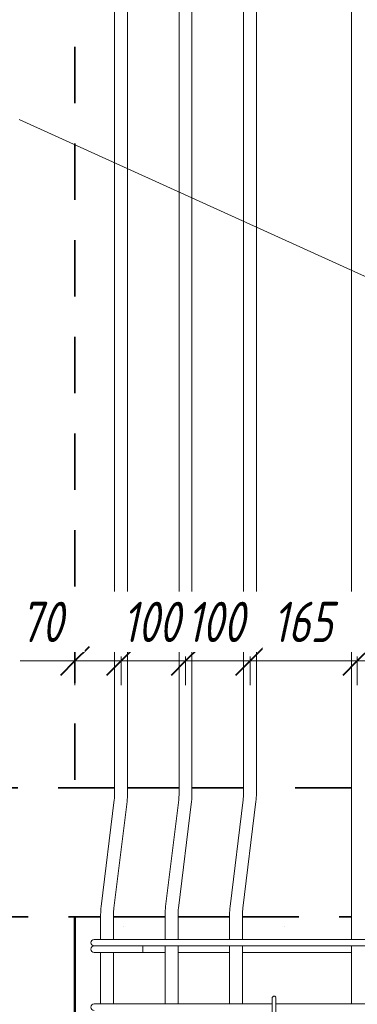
# Model space of a CAD drawing. Header units: millimetres. Extents: x -13889 to -3744, y 5954 to 13256.
# Tile 10 of 28: x -12586 to -12062, y 9764 to 11292. Entities that reach past the tile are written whole.
import ezdxf

# ---------------------------------------------------------------- set-up
doc = ezdxf.new("R2010")
doc.units = ezdxf.units.MM
for name, pattern in [('01 Штриховая _4 мм_', [150, 87.5, -62.5]), ('ADSK_Линия разреза', [500, 0, -250, 0, -250]), ('ADSK_Пунктирная_п5', [125, 0, -125])]:
    doc.linetypes.add(name, pattern=pattern)
for name, color, linetype, lineweight in [('A-____-____-DIMS', 211, 'Continuous', 9), ('A-____-____-DIMS-25', 211, 'Continuous', 9), ('A-FLOR-____-MCUT', 192, 'Continuous', 50), ('G-____-____-SYMB', 111, 'ADSK_Пунктирная_п5', 20), ('S-COLS-____-OTLN', 52, 'Continuous', 20), ('S-RBAR-____-IDEN', 171, 'Continuous', 20), ('S-RBAR-____-OTLN', 171, 'Continuous', 100)]:
    doc.layers.add(name, color=color, linetype=linetype, lineweight=lineweight)
doc.styles.add('GOST Common_I_2', font='GOST_Common Italic.ttf', dxfattribs={"width": 0.8, "height": 62.5})
doc.dimstyles.new('ADSK_Округление_5мм__Узкий_', dxfattribs={"dimscale": 304.8, "dimtxt": 0.206224, "dimasz": 0.147638, "dimexe": 0.123031, "dimexo": 0.000269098, "dimgap": 0.032808, "dimtad": 1, "dimdec": 0, "dimlfac": 304.8, "dimrnd": 5, "dimdsep": 46, "dimtxsty": 'GOST Common_I_2', "dimblk1": 'OBLIQUE', "dimblk2": 'OBLIQUE', "dimsah": 1, "dimcen": 0.09, "dimdle": 0.123031, "dimazin": 0, "dimtfac": 1, "dimtdec": 4, "dimtix": 1, "dimtmove": 0, "dimatfit": 3, "dimfxl": 1, "dimtvp": 1, "dimtfill": 1, "dimtolj": 1, "dimtzin": 0, "dimlwd": 20, "dimlwe": 20, "dimarcsym": 2})
doc.dimstyles.new('ADSK_Округление_5мм__Узкий__1', dxfattribs={"dimscale": 304.8, "dimtxt": 0.206224, "dimasz": 0.147638, "dimexe": 0.123031, "dimexo": 0.000269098, "dimgap": 0.032808, "dimtad": 1, "dimdec": 0, "dimlfac": 304.8, "dimrnd": 5, "dimdsep": 46, "dimtxsty": 'GOST Common_I_2', "dimblk1": 'OBLIQUE', "dimblk2": 'OBLIQUE', "dimsah": 1, "dimcen": 0.09, "dimdle": 0.123031, "dimazin": 0, "dimtfac": 1, "dimtdec": 4, "dimtix": 1, "dimtmove": 1, "dimatfit": 3, "dimfxl": 1, "dimtvp": 1, "dimtfill": 1, "dimtolj": 1, "dimtzin": 0, "dimlwd": 20, "dimlwe": 20, "dimarcsym": 2})

# ---------------------------------------------------------------- blocks, each defined once
blk = doc.blocks.new('DIMBLOCK15-КЖ1_ПЭ_ВЭ3_Армирование_Пилоны_Пм-3_4_1-1')
at = {"layer": 'A-____-____-DIMS-25', "lineweight": 40}
for p, q in [((-12500, 10297.2), (-12477.5, 10319.7)), ((-12428.3, 10297.2), (-12405.8, 10319.7)), ((-12500, 10297.2), (-12522.5, 10274.7)), ((-12428.3, 10297.2), (-12450.8, 10274.7))]:
    blk.add_line(p, q, dxfattribs=at)
at = {"layer": 'A-____-____-DIMS-25', "lineweight": 20}
for p, q in [((-12584.7, 10297.2), (-12501.8, 10297.2)), ((-12537.5, 10297.2), (-12428.3, 10297.2)), ((-12501.8, 10297.2), (-12464.2, 10297.2)), ((-12500, 10297.2), (-12500, 10304)), ((-12500, 10297.2), (-12500, 10259.7)), ((-12428.3, 10297.2), (-12428.3, 10304)), ((-12428.3, 10297.2), (-12428.3, 10259.7))]:
    blk.add_line(p, q, dxfattribs=at)
at = {"layer": 'A-____-____-DIMS-25', "color": 0, "lineweight": 20, "insert": (-12584.7, 10388.9), "char_height": 62.5, "width": 84.378, "attachment_point": 1, "line_spacing_factor": 1.022761, "style": 'GOST Common_I_2', "bg_fill": 3, "box_fill_scale": 1.25, "bg_fill_color": 256, "bg_fill_true_color": 13158600, "bg_fill_transparency": 0}
blk.add_mtext('70', dxfattribs=at)
blk = doc.blocks.new('_Oblique')
at = {"color": 0, "linetype": 'ByBlock', "lineweight": -2}
blk.add_line((-0.5, -0.5), (0.5, 0.5), dxfattribs=at)
blk = doc.blocks.new('DIMBLOCK16-КЖ1_ПЭ_ВЭ3_Армирование_Пилоны_Пм-3_4_1-1')
at = {"layer": 'A-____-____-DIMS-25', "lineweight": 40}
for p, q in [((-12428.3, 10297.2), (-12405.8, 10319.7)), ((-12328.3, 10297.2), (-12305.8, 10319.7)), ((-12428.3, 10297.2), (-12450.8, 10274.7)), ((-12328.3, 10297.2), (-12350.8, 10274.7))]:
    blk.add_line(p, q, dxfattribs=at)
at = {"layer": 'A-____-____-DIMS-25', "lineweight": 20}
for p, q in [((-12428.3, 10297.2), (-12428.3, 10304)), ((-12428.3, 10297.2), (-12328.3, 10297.2)), ((-12428.3, 10297.2), (-12428.3, 10259.7)), ((-12328.3, 10297.2), (-12328.3, 10304)), ((-12328.3, 10297.2), (-12328.3, 10259.7))]:
    blk.add_line(p, q, dxfattribs=at)
at = {"layer": 'A-____-____-DIMS-25', "color": 0, "lineweight": 20, "insert": (-12426.3, 10388.9), "char_height": 62.5, "width": 115.061, "attachment_point": 1, "line_spacing_factor": 1.022761, "style": 'GOST Common_I_2', "bg_fill": 3, "box_fill_scale": 1.25, "bg_fill_color": 256, "bg_fill_true_color": 13158600, "bg_fill_transparency": 0}
blk.add_mtext('100', dxfattribs=at)
blk = doc.blocks.new('DIMBLOCK17-КЖ1_ПЭ_ВЭ3_Армирование_Пилоны_Пм-3_4_1-1')
at = {"layer": 'A-____-____-DIMS-25', "lineweight": 40}
for p, q in [((-12328.3, 10297.2), (-12305.8, 10319.7)), ((-12228.3, 10297.2), (-12205.8, 10319.7)), ((-12328.3, 10297.2), (-12350.8, 10274.7)), ((-12228.3, 10297.2), (-12250.8, 10274.7))]:
    blk.add_line(p, q, dxfattribs=at)
at = {"layer": 'A-____-____-DIMS-25', "lineweight": 20}
for p, q in [((-12328.3, 10297.2), (-12328.3, 10304)), ((-12328.3, 10297.2), (-12228.3, 10297.2)), ((-12328.3, 10297.2), (-12328.3, 10259.7)), ((-12228.3, 10297.2), (-12228.3, 10304)), ((-12228.3, 10297.2), (-12228.3, 10259.7))]:
    blk.add_line(p, q, dxfattribs=at)
at = {"layer": 'A-____-____-DIMS-25', "color": 0, "lineweight": 20, "insert": (-12326.3, 10388.9), "char_height": 62.5, "width": 115.061, "attachment_point": 1, "line_spacing_factor": 1.022761, "style": 'GOST Common_I_2', "bg_fill": 3, "box_fill_scale": 1.25, "bg_fill_color": 256, "bg_fill_true_color": 13158600, "bg_fill_transparency": 0}
blk.add_mtext('100', dxfattribs=at)
blk = doc.blocks.new('DIMBLOCK18-КЖ1_ПЭ_ВЭ3_Армирование_Пилоны_Пм-3_4_1-1')
at = {"layer": 'A-____-____-DIMS-25', "lineweight": 40}
for p, q in [((-12228.3, 10297.2), (-12205.8, 10319.7)), ((-12062, 10297.2), (-12039.5, 10319.7)), ((-12228.3, 10297.2), (-12250.8, 10274.7)), ((-12062, 10297.2), (-12084.5, 10274.7))]:
    blk.add_line(p, q, dxfattribs=at)
at = {"layer": 'A-____-____-DIMS-25', "lineweight": 20}
for p, q in [((-12228.3, 10297.2), (-12228.3, 10304)), ((-12228.3, 10297.2), (-12062, 10297.2)), ((-12228.3, 10297.2), (-12228.3, 10259.7)), ((-12062, 10297.2), (-12062, 10304)), ((-12062, 10297.2), (-12062, 10259.7))]:
    blk.add_line(p, q, dxfattribs=at)
at = {"layer": 'A-____-____-DIMS-25', "color": 0, "lineweight": 20, "insert": (-12193.1, 10388.9), "char_height": 62.5, "width": 115.061, "attachment_point": 1, "line_spacing_factor": 1.022761, "style": 'GOST Common_I_2', "bg_fill": 3, "box_fill_scale": 1.25, "bg_fill_color": 256, "bg_fill_true_color": 13158600, "bg_fill_transparency": 0}
blk.add_mtext('165', dxfattribs=at)
blk = doc.blocks.new('DIMBLOCK19-КЖ1_ПЭ_ВЭ3_Армирование_Пилоны_Пм-3_4_1-1')
at = {"layer": 'A-____-____-DIMS-25', "lineweight": 40}
for p, q in [((-12062, 10297.2), (-12039.5, 10319.7)), ((-11912, 10297.2), (-11889.5, 10319.7)), ((-12062, 10297.2), (-12084.5, 10274.7)), ((-11912, 10297.2), (-11934.5, 10274.7))]:
    blk.add_line(p, q, dxfattribs=at)
at = {"layer": 'A-____-____-DIMS-25', "lineweight": 20}
for p, q in [((-12062, 10297.2), (-12062, 10304)), ((-12062, 10297.2), (-11912, 10297.2)), ((-12062, 10297.2), (-12062, 10259.7)), ((-11912, 10297.2), (-11912, 10304)), ((-11912, 10297.2), (-11912, 10259.7))]:
    blk.add_line(p, q, dxfattribs=at)
at = {"layer": 'A-____-____-DIMS-25', "color": 0, "lineweight": 20, "insert": (-12034.9, 10388.9), "char_height": 62.5, "width": 115.061, "attachment_point": 1, "line_spacing_factor": 1.022761, "style": 'GOST Common_I_2', "bg_fill": 3, "box_fill_scale": 1.25, "bg_fill_color": 256, "bg_fill_true_color": 13158600, "bg_fill_transparency": 0}
blk.add_mtext('150', dxfattribs=at)

msp = doc.modelspace()

# ---------------------------------------------------------------- linework, layer by layer
at = {"layer": 'A-FLOR-____-MCUT', "linetype": '01 Штриховая _4 мм_', "lineweight": 35}
for p, q in [((-12438.3484, 10100), (-12660, 10100)), ((-12338.3484, 10100), (-12418.3484, 10100)), ((-12238.3484, 10100), (-12318.3484, 10100)), ((-12071, 10100), (-12218.3484, 10100)), ((-12660, 9900), (-12460, 9900)), ((-12440, 9900), (-12360, 9900)), ((-12340, 9900), (-12260, 9900)), ((-12240, 9900), (-12071, 9900))]:
    msp.add_line(p, q, dxfattribs=at)
at = {"layer": 'G-____-____-SYMB', "linetype": 'ADSK_Линия разреза'}
msp.add_line((-13675.0327, 9885.3738), (-10489.2254, 9885.3738), dxfattribs=at)
at = {"layer": 'S-COLS-____-OTLN', "linetype": '01 Штриховая _4 мм_', "lineweight": 35}
msp.add_line((-12500, 12300), (-12500, 10100.0496), dxfattribs=at)
at = {"layer": 'S-COLS-____-OTLN', "lineweight": 50}
msp.add_line((-12500, 9899.9504), (-12500, 7100.0496), dxfattribs=at)
at = {"layer": 'S-RBAR-____-IDEN'}
msp.add_line((-11918.2262, 10833.6518), (-12586.5556, 11136.9273), dxfattribs=at)
at = {"layer": 'S-RBAR-____-OTLN', "lineweight": 20}
for p, q in [((-12438.3484, 12100.1148), (-12438.3484, 10091.2311)), ((-12418.3484, 12100.1148), (-12418.3484, 10091.2311)), ((-12338.3484, 12100.1148), (-12338.3484, 10091.2311)), ((-12318.3484, 12100.1148), (-12318.3484, 10091.2311)), ((-12238.3484, 12100.1148), (-12238.3484, 10091.2311)), ((-12218.3484, 12100.1148), (-12218.3484, 10091.2311)), ((-12071, 9865.0002), (-12071, 11900.0002)), ((-12438.9447, 10081.4815), (-12459.2546, 9916.0708)), ((-12419.0938, 10079.0442), (-12439.4037, 9913.6335)), ((-12338.9447, 10081.4815), (-12359.2546, 9916.0708)), ((-12319.0938, 10079.0442), (-12339.4037, 9913.6335)), ((-12238.9447, 10081.4815), (-12259.2546, 9916.0708)), ((-12219.0938, 10079.0442), (-12239.4037, 9913.6335)), ((-12460, 9903.8839), (-12460, 9865.0002)), ((-12440, 9903.8839), (-12440, 9865.0002)), ((-12360, 9903.8839), (-12360, 9865.0002)), ((-12340, 9903.8839), (-12340, 9865.0002)), ((-12260, 9903.8839), (-12260, 9865.0002)), ((-12240, 9903.8839), (-12240, 9865.0002)), ((-12470.0914, 9865.0002), (-12461.3046, 9865.0002)), ((-12470.0914, 9855.0002), (-12469.0691, 9855.0002)), ((-12468.7996, 9855.0002), (-12468.0501, 9855.0002)), ((-12468.0531, 9855.0002), (-12465.5229, 9855.0002)), ((-12465.532, 9855.0002), (-12463.6466, 9855.0002)), ((-12463.6552, 9855.0002), (-12460.1312, 9855.0002)), ((-12461.3046, 9865.0002), (-12440.0914, 9865.0002)), ((-12460.1462, 9855.0002), (-12457.4441, 9855.0002)), ((-12457.4589, 9855.0002), (-12453.1549, 9855.0002)), ((-12453.1732, 9855.0002), (-12449.9313, 9855.0002)), ((-12449.9505, 9855.0002), (-12445.1076, 9855.0002)), ((-12445.1255, 9855.0002), (-12441.687, 9855.0002)), ((-12441.7072, 9855.0002), (-12440.0914, 9855.0002)), ((-12044, 9865.0002), (-12440.0914, 9865.0002)), ((-12044, 9855.0002), (-12440.0914, 9855.0002)), ((-12394.6144, 9855.0002), (-12394.6144, 9845.0002)), ((-12360, 9855.0002), (-12360, 9765.0002)), ((-12340, 9855.0002), (-12340, 9765.0002)), ((-12260, 9855.0002), (-12260, 9765.0002)), ((-12240, 9855.0002), (-12240, 9765.0002)), ((-12071, 9765.0002), (-12071, 9855.0002)), ((-12470.0914, 9845.0002), (-12418.8782, 9845.0002)), ((-12460, 9845.0002), (-12460, 9765.0002)), ((-12440, 9845.0002), (-12440, 9765.0002)), ((-12394.6144, 9845.0002), (-12418.8782, 9845.0002)), ((-12394.6144, 9845.0002), (-12360, 9845.0002)), ((-12340, 9845.0002), (-12260, 9845.0002)), ((-12240, 9845.0002), (-12071, 9845.0002)), ((-12470.0914, 9765.0002), (-12461.3046, 9765.0002)), ((-12461.3046, 9765.0002), (-12440.0914, 9765.0002)), ((-12194, 9765.0002), (-12440.0914, 9765.0002)), ((-12194, 9774.0002), (-12194, 9738.0002)), ((-12188, 9774.0002), (-12188, 9738.0002)), ((-11894, 9765.0002), (-12188, 9765.0002))]:
    msp.add_line(p, q, dxfattribs=at)
for centre, radius, start, end in [((-12518.3484, 10091.2311), 80, 353, 360), ((-12518.3484, 10091.2311), 100, 353, 0), ((-12418.3484, 10091.2311), 80, 353, 360), ((-12418.3484, 10091.2311), 100, 353, 0), ((-12318.3484, 10091.2311), 80, 353, 360), ((-12318.3484, 10091.2311), 100, 353, 0), ((-12360, 9903.8839), 100, 173, 180), ((-12260, 9903.8839), 100, 173, 180), ((-12160, 9903.8839), 100, 173, 180), ((-12360, 9903.8839), 80, 173, 180), ((-12260, 9903.8839), 80, 173, 180), ((-12160, 9903.8839), 80, 173, 180), ((-12470.0914, 9860.0002), 5, 90, 270), ((-12470.0914, 9850.0002), 5, 90, 270), ((-12470.0914, 9850.0002), 5, 90, 105), ((-12191, 9774.0002), 3, 0, 180), ((-12470.0914, 9760.0002), 5, 90, 270), ((-12191, 9774.0002), 3, 120, 150), ((-12191, 9774.0002), 3, 30, 60), ((-12191, 9774.0002), 3, 0, 15)]:
    msp.add_arc(centre, radius, start, end, dxfattribs=at)

# ---------------------------------------------------------------- next in the draw order: dimensions: what is measured, and where the dimension line sits
at = {"layer": 'A-____-____-DIMS', "lineweight": 20}
dim = msp.add_linear_dim(base=(-12428.3484, 10297.2264), p1=(-12500, 10329.0462), p2=(-12428.3484, 10329.0462), dimstyle='ADSK_Округление_5мм__Узкий__1', override={"dimpost": '<>', "dimfxl": 71.651574}, dxfattribs=at)
dim.commit()
dim.dimension.update_dxf_attribs({"geometry": 'DIMBLOCK15-КЖ1_ПЭ_ВЭ3_Армирование_Пилоны_Пм-3_4_1-1', "text_midpoint": (-12542.4685, 10347.2365), "dimtype": 160})

# ---------------------------------------------------------------- next in the draw order: dimensions: what is measured, and where the dimension line sits
dim = msp.add_linear_dim(base=(-12328.3484, 10297.2264), p1=(-12428.3484, 10329.0462), p2=(-12328.3484, 10329.0462), dimstyle='ADSK_Округление_5мм__Узкий_', override={"dimpost": '<>', "dimfxl": 100}, dxfattribs=at)
dim.commit()
dim.dimension.update_dxf_attribs({"geometry": 'DIMBLOCK16-КЖ1_ПЭ_ВЭ3_Армирование_Пилоны_Пм-3_4_1-1', "text_midpoint": (-12378.3484, 10338.4764)})

# ---------------------------------------------------------------- next in the draw order: dimensions: what is measured, and where the dimension line sits
dim = msp.add_linear_dim(base=(-12228.3484, 10297.2264), p1=(-12328.3484, 10329.0462), p2=(-12228.3484, 10329.0462), dimstyle='ADSK_Округление_5мм__Узкий_', override={"dimpost": '<>', "dimfxl": 100}, dxfattribs=at)
dim.commit()
dim.dimension.update_dxf_attribs({"geometry": 'DIMBLOCK17-КЖ1_ПЭ_ВЭ3_Армирование_Пилоны_Пм-3_4_1-1', "text_midpoint": (-12278.3484, 10338.4764)})

# ---------------------------------------------------------------- next in the draw order: dimensions: what is measured, and where the dimension line sits
dim = msp.add_linear_dim(base=(-12062, 10297.2264), p1=(-12228.3484, 10329.0462), p2=(-12062, 10329.0462), dimstyle='ADSK_Округление_5мм__Узкий_', override={"dimpost": '<>', "dimfxl": 166.348426}, dxfattribs=at)
dim.commit()
dim.dimension.update_dxf_attribs({"geometry": 'DIMBLOCK18-КЖ1_ПЭ_ВЭ3_Армирование_Пилоны_Пм-3_4_1-1', "text_midpoint": (-12145.1742, 10338.8789)})

# ---------------------------------------------------------------- next in the draw order: dimensions: what is measured, and where the dimension line sits
dim = msp.add_linear_dim(base=(-11912, 10297.2264), p1=(-12062, 10329.0462), p2=(-11912, 10329.0462), dimstyle='ADSK_Округление_5мм__Узкий_', override={"dimpost": '<>', "dimfxl": 150}, dxfattribs=at)
dim.commit()
dim.dimension.update_dxf_attribs({"geometry": 'DIMBLOCK19-КЖ1_ПЭ_ВЭ3_Армирование_Пилоны_Пм-3_4_1-1', "text_midpoint": (-11987, 10338.8789)})

doc.saveas('drawing.dxf')
